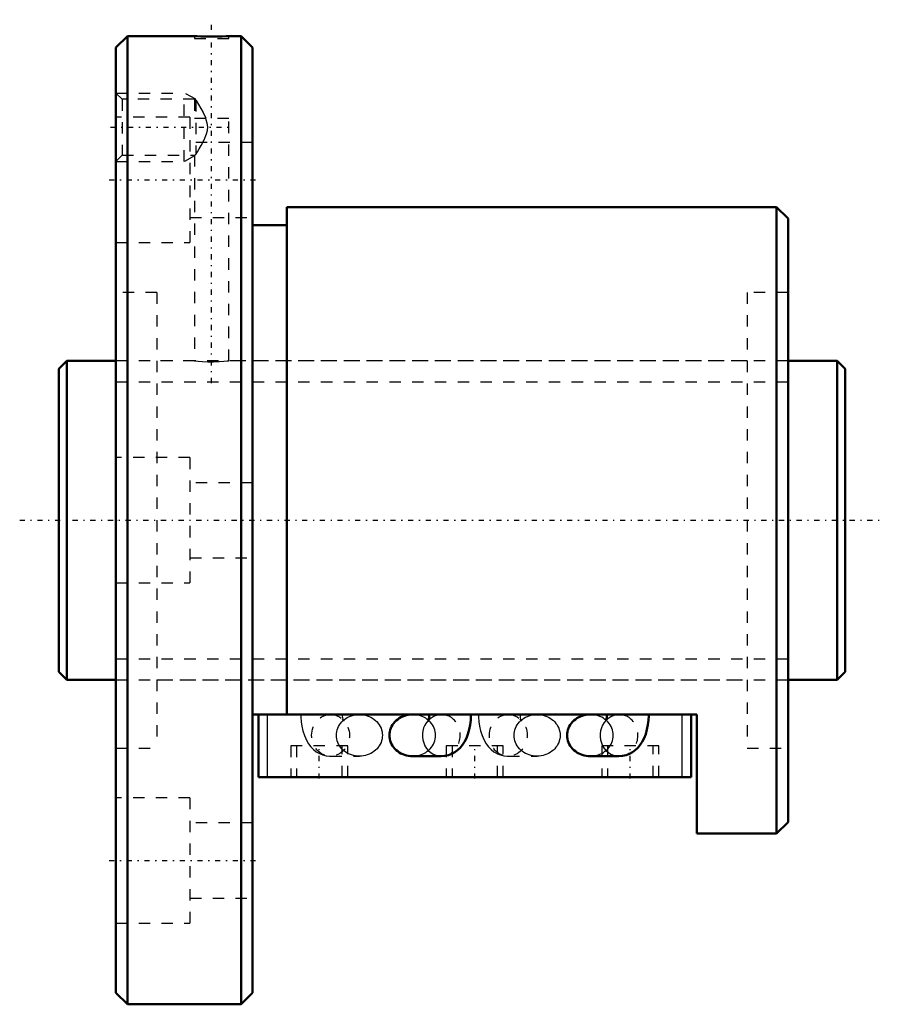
# Model space of a CAD drawing. Header units: millimetres. Extents: x -3.5 to 72.5, y -42.5 to 44.
import ezdxf

# ---------------------------------------------------------------- set-up
doc = ezdxf.new("R2010")
doc.units = ezdxf.units.MM
doc.linetypes.add('Center', pattern=[1.5, 0.45, -0.5, 0.05, -0.5])
doc.linetypes.add('Dashed', pattern=[2, 1, -1])
for name, color, linetype, lineweight in [('2d ConnectionPoints', 7, 'Continuous', 50), ('AM_0', 7, 'Continuous', 50), ('AM_4', 3, 'Continuous', 25), ('AM_5', 3, 'Continuous', 25), ('AM_7', 7, 'Center', 25), ('AM_9', 6, 'Dashed', 25)]:
    doc.layers.add(name, color=color, linetype=linetype, lineweight=lineweight)

# ---------------------------------------------------------------- blocks, each defined once
blk = doc.blocks.new('1_BNF_2805_5RR_Nut_0_in_BNF2805V_5RRG1_69LC0_000_rev_4')
at = {"layer": 'AM_0'}
for p, q in [((6, 42.5), (5, 41.5)), ((11.9, 42.5), (6, 42.5)), ((6, 42.5), (6, -42.5)), ((16, 42.5), (14.882, 42.5)), ((17, 41.5), (16, 42.5)), ((16, 42.5), (16, -42.5)), ((5, 41.5), (5, -41.5)), ((17, 41.5), (17, -41.5)), ((63, 27.5), (20, 27.5)), ((20, 27.5), (20, -17.05)), ((63, 27.5), (63, -27.5)), ((64, 26.5), (63, 27.5)), ((64, 26.5), (64, -26.5)), ((20, 25.9), (17, 25.9)), ((56, -17.05), (17, -17.05)), ((17.5, -22.55), (17.5, -17.05)), ((32.503, -17.051), (31.032, -17.051)), ((48.103, -17.051), (46.632, -17.051)), ((55.5, -22.55), (55.5, -17.05)), ((56, -27.5), (56, -17.05)), ((31.032, -20.716), (33.56, -20.716)), ((46.632, -20.716), (49.16, -20.716)), ((55.5, -22.55), (17.5, -22.55)), ((63, -27.5), (64, -26.5)), ((56, -27.5), (63, -27.5)), ((5, -41.5), (6, -42.5)), ((16, -42.5), (17, -41.5)), ((6, -42.5), (16, -42.5))]:
    blk.add_line(p, q, dxfattribs=at)
for points in [[(14.9, 42.5), (14.86, 42.499), (14.664, 42.492), (14.326, 42.484), (13.883, 42.476), (13.385, 42.474), (12.89, 42.477), (12.452, 42.484), (12.121, 42.493), (11.934, 42.499), (11.9, 42.5)], [(31.032, -17.051), (30.855, -17.058), (30.68, -17.079), (30.508, -17.113), (30.34, -17.162), (30.177, -17.223), (30.021, -17.296), (29.872, -17.382), (29.732, -17.48), (29.602, -17.588), (29.483, -17.706), (29.375, -17.832), (29.281, -17.967), (29.199, -18.109), (29.132, -18.257), (29.079, -18.409), (29.04, -18.565), (29.017, -18.724), (29.01, -18.883)], [(32.503, -17.05), (32.501, -17.141), (32.488, -17.313), (32.466, -17.461), (32.444, -17.559), (32.426, -17.617), (32.42, -17.634)], [(33.56, -20.716), (33.872, -20.693), (34.183, -20.624), (34.475, -20.514), (34.745, -20.366), (34.992, -20.186), (35.216, -19.974), (35.418, -19.731), (35.6, -19.453), (35.763, -19.135), (35.904, -18.774), (36.017, -18.378), (36.097, -17.97), (36.146, -17.557), (36.166, -17.168), (36.167, -17.05)], [(46.632, -17.051), (46.455, -17.058), (46.28, -17.079), (46.108, -17.113), (45.94, -17.162), (45.777, -17.223), (45.621, -17.296), (45.472, -17.382), (45.332, -17.48), (45.202, -17.588), (45.083, -17.706), (44.975, -17.832), (44.881, -17.967), (44.799, -18.109), (44.732, -18.257), (44.679, -18.409), (44.64, -18.565), (44.617, -18.724), (44.61, -18.883)], [(48.103, -17.05), (48.101, -17.141), (48.088, -17.313), (48.066, -17.461), (48.044, -17.559), (48.026, -17.617), (48.02, -17.634)], [(49.16, -20.716), (49.472, -20.693), (49.783, -20.624), (50.075, -20.514), (50.345, -20.366), (50.592, -20.186), (50.816, -19.974), (51.018, -19.731), (51.2, -19.453), (51.363, -19.135), (51.504, -18.774), (51.617, -18.378), (51.697, -17.97), (51.746, -17.557), (51.766, -17.168), (51.767, -17.05)], [(29.01, -18.883), (29.017, -19.043), (29.04, -19.202), (29.079, -19.358), (29.132, -19.51), (29.199, -19.658), (29.281, -19.8), (29.375, -19.934), (29.483, -20.061), (29.602, -20.179), (29.732, -20.287), (29.872, -20.384), (30.021, -20.47), (30.177, -20.544), (30.34, -20.605), (30.508, -20.653), (30.68, -20.688), (30.855, -20.709), (31.032, -20.716)], [(44.61, -18.883), (44.617, -19.043), (44.64, -19.202), (44.679, -19.358), (44.732, -19.51), (44.799, -19.658), (44.881, -19.8), (44.975, -19.934), (45.083, -20.061), (45.202, -20.179), (45.332, -20.287), (45.472, -20.384), (45.621, -20.47), (45.777, -20.544), (45.94, -20.605), (46.108, -20.653), (46.28, -20.688), (46.455, -20.709), (46.632, -20.716)]]:
    blk.add_lwpolyline(points, dxfattribs=at)
at = {"layer": 'AM_4'}
for p, q in [((18.3, -22.55), (18.3, -17.05)), ((54.7, -22.55), (54.7, -17.05))]:
    blk.add_line(p, q, dxfattribs=at)
for centre in [(33.56, -18.883), (49.16, -18.883)]:
    blk.add_ellipse(centre, major_axis=(0, 1.832), ratio=0.906308, start_param=0.751138, end_param=3.143056, dxfattribs=at)
at = {"layer": 'AM_5', "linetype": 'Dashed'}
for p, q in [((5, 37.5), (11, 37.5)), ((11, 31.5), (11, 37.5)), ((12, 36.958), (11, 37.5)), ((11.9, 31.987), (11, 31.5)), ((5, 31.5), (11, 31.5))]:
    blk.add_line(p, q, dxfattribs=at)
at = {"layer": 'AM_7'}
for p, q in [((13.4, 12.05), (13.4, 43.95)), ((4.52, 34.5), (15.08, 34.5)), ((4.4, 29.878), (17.6, 29.878)), ((22.85, -22.688), (22.85, -19.663)), ((36.5, -22.688), (36.5, -19.663)), ((50.15, -22.688), (50.15, -19.663)), ((4.4, -29.878), (17.6, -29.878))]:
    blk.add_line(p, q, dxfattribs=at)
at = {"layer": 'AM_9'}
for p, q in [((11.9, 42.5), (11.9, 42.3)), ((14.9, 42.3), (14.9, 42.5)), ((11.9, 42.3), (14.9, 42.3)), ((5.541, 36.958), (5, 37.5)), ((11.912, 36.958), (5.541, 36.958)), ((5.541, 36.958), (5.541, 32.041)), ((11.9, 36.958), (11.9, 35.3)), ((12, 36.899), (11.9, 36.958)), ((12, 36.899), (12, 32.101)), ((11.5, 35.378), (5, 35.378)), ((11.5, 35.378), (11.5, 24.378)), ((11.9, 35.3), (14.9, 35.3)), ((14.9, 13.998), (14.9, 35.3)), ((17, 33.178), (11.5, 33.178)), ((5, 31.5), (5.541, 32.041)), ((5.541, 32.041), (11.912, 32.041)), ((11.9, 32.041), (12, 32.101)), ((11.9, 32.049), (11.9, 14)), ((11.5, 26.578), (17, 26.578)), ((5, 24.378), (11.5, 24.378)), ((8.6, 20), (5, 20)), ((8.6, 20), (8.6, -20)), ((60.4, 20), (60.4, -20)), ((64, 20), (60.4, 20)), ((11.9, 14), (8.6, 14)), ((60.4, 14), (14.881, 14)), ((11.5, 5.5), (5, 5.5)), ((11.5, 5.5), (11.5, -5.5)), ((17, 3.3), (11.5, 3.3)), ((11.5, -3.3), (17, -3.3)), ((5, -5.5), (11.5, -5.5)), ((8.6, -14), (60.4, -14)), ((23.84, -17.051), (23.965, -17.056)), ((26.368, -17.051), (23.84, -17.051)), ((23.965, -17.056), (24.095, -17.073)), ((33.56, -17.051), (32.503, -17.051)), ((33.223, -17.089), (33.257, -17.082)), ((33.42, -17.058), (33.56, -17.051)), ((39.44, -17.051), (39.565, -17.056)), ((41.968, -17.051), (39.44, -17.051)), ((39.565, -17.056), (39.695, -17.073)), ((49.16, -17.051), (48.103, -17.051)), ((48.823, -17.089), (48.857, -17.082)), ((49.02, -17.058), (49.16, -17.051)), ((25.35, -19.8), (20.35, -19.8)), ((20.35, -19.8), (20.35, -22.55)), ((20.85, -19.8), (20.85, -22.55)), ((24.85, -22.55), (24.85, -19.8)), ((25.35, -22.55), (25.35, -19.8)), ((39, -19.8), (34, -19.8)), ((34, -19.8), (34, -22.55)), ((34.5, -19.8), (34.5, -22.55)), ((38.5, -22.55), (38.5, -19.8)), ((39, -22.55), (39, -19.8)), ((52.65, -19.8), (47.65, -19.8)), ((47.65, -19.8), (47.65, -22.55)), ((48.15, -19.8), (48.15, -22.55)), ((52.15, -22.55), (52.15, -19.8)), ((52.65, -22.55), (52.65, -19.8)), ((5, -20), (8.6, -20)), ((23.84, -20.716), (26.368, -20.716)), ((39.44, -20.716), (41.968, -20.716)), ((60.4, -20), (64, -20)), ((11.5, -24.378), (5, -24.378)), ((11.5, -24.378), (11.5, -35.378)), ((17, -26.578), (11.5, -26.578)), ((11.5, -33.178), (17, -33.178)), ((5, -35.378), (11.5, -35.378))]:
    blk.add_line(p, q, dxfattribs=at)
for points in [[(12, 36.899), (12.031, 36.851), (12.25, 36.503), (12.454, 36.162), (12.66, 35.79), (12.886, 35.3)], [(12, 32.101), (12.156, 32.347), (12.319, 32.611), (12.491, 32.903), (12.751, 33.389), (12.961, 33.914), (13.034, 34.225), (13.055, 34.544), (13.018, 34.861), (12.934, 35.17), (12.886, 35.3)], [(11.9, 14), (11.984, 13.991), (12.226, 13.969), (12.601, 13.942), (13.067, 13.923), (13.57, 13.92), (14.051, 13.935), (14.46, 13.96), (14.751, 13.985), (14.891, 13.999), (14.9, 14)], [(21.233, -17.05), (21.237, -17.275), (21.266, -17.686), (21.324, -18.093), (21.413, -18.498), (21.541, -18.9), (21.716, -19.3), (21.901, -19.616), (22.108, -19.889), (22.336, -20.123), (22.586, -20.321), (22.856, -20.481), (23.144, -20.601), (23.445, -20.679), (23.753, -20.714), (23.84, -20.716)], [(24.347, -18.883), (24.354, -18.724), (24.377, -18.565), (24.416, -18.409), (24.469, -18.257), (24.536, -18.109), (24.618, -17.967), (24.712, -17.832), (24.82, -17.706), (24.939, -17.588), (25.069, -17.48), (25.209, -17.382), (25.358, -17.296), (25.514, -17.223), (25.677, -17.162), (25.845, -17.113), (26.017, -17.079), (26.192, -17.058), (26.368, -17.051)], [(24.98, -17.634), (24.974, -17.618), (24.957, -17.562), (24.934, -17.466), (24.914, -17.334), (24.9, -17.174), (24.897, -17.05)], [(26.368, -17.051), (26.545, -17.058), (26.72, -17.079), (26.892, -17.113), (27.06, -17.162), (27.223, -17.223), (27.379, -17.296), (27.528, -17.382), (27.668, -17.48), (27.798, -17.588), (27.917, -17.706), (28.025, -17.832), (28.119, -17.967), (28.201, -18.109), (28.268, -18.257), (28.321, -18.409), (28.36, -18.565), (28.383, -18.724), (28.39, -18.883), (28.383, -19.043), (28.36, -19.202), (28.321, -19.358), (28.268, -19.51), (28.201, -19.658), (28.119, -19.8), (28.025, -19.934), (27.917, -20.061), (27.798, -20.179), (27.668, -20.287), (27.528, -20.384), (27.379, -20.47), (27.223, -20.544), (27.06, -20.605), (26.892, -20.653), (26.72, -20.688), (26.545, -20.709), (26.368, -20.716)], [(31.032, -20.716), (31.208, -20.709), (31.383, -20.688), (31.555, -20.653), (31.723, -20.605), (31.886, -20.544), (32.042, -20.47), (32.191, -20.384), (32.331, -20.287), (32.461, -20.179), (32.58, -20.061), (32.688, -19.934), (32.782, -19.8), (32.864, -19.658), (32.931, -19.51), (32.984, -19.358), (33.023, -19.202), (33.046, -19.043), (33.053, -18.883), (33.046, -18.724), (33.023, -18.565), (32.984, -18.409), (32.931, -18.257), (32.864, -18.109), (32.782, -17.967), (32.688, -17.832), (32.58, -17.706), (32.461, -17.588), (32.331, -17.48), (32.191, -17.382), (32.042, -17.296), (31.886, -17.223), (31.723, -17.162), (31.555, -17.113), (31.383, -17.079), (31.208, -17.058), (31.032, -17.051)], [(32.438, -17.602), (32.471, -17.552), (32.549, -17.461), (32.675, -17.347), (32.85, -17.232), (33.066, -17.135), (33.223, -17.089)], [(33.257, -17.082), (33.31, -17.072), (33.42, -17.058)], [(36.833, -17.05), (36.837, -17.275), (36.866, -17.686), (36.924, -18.093), (37.013, -18.498), (37.141, -18.9), (37.316, -19.3), (37.501, -19.616), (37.708, -19.889), (37.936, -20.123), (38.186, -20.321), (38.456, -20.481), (38.498, -20.501)], [(39.947, -18.883), (39.954, -18.724), (39.977, -18.565), (40.016, -18.409), (40.069, -18.257), (40.136, -18.109), (40.218, -17.967), (40.312, -17.832), (40.42, -17.706), (40.539, -17.588), (40.669, -17.48), (40.809, -17.382), (40.958, -17.296), (41.114, -17.223), (41.277, -17.162), (41.445, -17.113), (41.617, -17.079), (41.792, -17.058), (41.968, -17.051)], [(40.58, -17.634), (40.574, -17.618), (40.557, -17.562), (40.534, -17.466), (40.514, -17.334), (40.5, -17.174), (40.497, -17.05)], [(41.968, -17.051), (42.145, -17.058), (42.32, -17.079), (42.492, -17.113), (42.66, -17.162), (42.823, -17.223), (42.979, -17.296), (43.128, -17.382), (43.268, -17.48), (43.398, -17.588), (43.517, -17.706), (43.625, -17.832), (43.719, -17.967), (43.801, -18.109), (43.868, -18.257), (43.921, -18.409), (43.96, -18.565), (43.983, -18.724), (43.99, -18.883), (43.983, -19.043), (43.96, -19.202), (43.921, -19.358), (43.868, -19.51), (43.801, -19.658), (43.719, -19.8), (43.625, -19.934), (43.517, -20.061), (43.398, -20.179), (43.268, -20.287), (43.128, -20.384), (42.979, -20.47), (42.823, -20.544), (42.66, -20.605), (42.492, -20.653), (42.32, -20.688), (42.145, -20.709), (41.968, -20.716)], [(46.632, -20.716), (46.808, -20.709), (46.983, -20.688), (47.155, -20.653), (47.323, -20.605), (47.486, -20.544), (47.642, -20.47), (47.791, -20.384), (47.931, -20.287), (48.061, -20.179), (48.18, -20.061), (48.288, -19.934), (48.382, -19.8), (48.464, -19.658), (48.531, -19.51), (48.584, -19.358), (48.623, -19.202), (48.646, -19.043), (48.653, -18.883), (48.646, -18.724), (48.623, -18.565), (48.584, -18.409), (48.531, -18.257), (48.464, -18.109), (48.382, -17.967), (48.288, -17.832), (48.18, -17.706), (48.061, -17.588), (47.931, -17.48), (47.791, -17.382), (47.642, -17.296), (47.486, -17.223), (47.323, -17.162), (47.155, -17.113), (46.983, -17.079), (46.808, -17.058), (46.632, -17.051)], [(48.038, -17.602), (48.071, -17.552), (48.149, -17.461), (48.275, -17.347), (48.45, -17.232), (48.666, -17.135), (48.823, -17.089)], [(48.857, -17.082), (48.91, -17.072), (49.02, -17.058)], [(24.868, -17.479), (24.928, -17.552), (24.968, -17.612), (24.98, -17.634), (24.98, -17.634)], [(32.42, -17.634), (32.42, -17.634), (32.432, -17.612), (32.438, -17.602)], [(40.468, -17.479), (40.528, -17.552), (40.568, -17.612), (40.58, -17.634), (40.58, -17.634)], [(48.02, -17.634), (48.02, -17.634), (48.032, -17.612), (48.038, -17.602)], [(26.368, -20.716), (26.192, -20.709), (26.017, -20.688), (25.845, -20.653), (25.677, -20.605), (25.514, -20.544), (25.358, -20.47), (25.209, -20.384), (25.069, -20.287), (24.939, -20.179), (24.82, -20.061), (24.712, -19.934), (24.618, -19.8), (24.536, -19.658), (24.469, -19.51), (24.416, -19.358), (24.377, -19.202), (24.354, -19.043), (24.347, -18.883)], [(41.968, -20.716), (41.792, -20.709), (41.617, -20.688), (41.445, -20.653), (41.277, -20.605), (41.114, -20.544), (40.958, -20.47), (40.809, -20.384), (40.669, -20.287), (40.539, -20.179), (40.42, -20.061), (40.312, -19.934), (40.218, -19.8), (40.136, -19.658), (40.069, -19.51), (40.016, -19.358), (39.977, -19.202), (39.954, -19.043), (39.947, -18.883)], [(38.498, -20.501), (38.744, -20.601), (39.045, -20.679), (39.353, -20.714), (39.44, -20.716)]]:
    blk.add_lwpolyline(points, dxfattribs=at)
for centre in [(23.84, -18.883), (39.44, -18.883)]:
    blk.add_ellipse(centre, major_axis=(0, 1.832), ratio=0.906308, dxfattribs=at)
for centre, start_param, end_param in [((33.56, -18.883), 3.143056, 6.487189), ((49.16, -18.883), 3.143056, 6.487189), ((33.56, -18.883), 0.670818, 0.751138), ((49.16, -18.883), 0.670818, 0.751138)]:
    blk.add_ellipse(centre, major_axis=(0, 1.832), ratio=0.906308, start_param=start_param, end_param=end_param, dxfattribs=at)
blk = doc.blocks.new('2_BNF_2805_5RR000_Shaft_0_in_BNF2805V_5RRG1_69LC0_000_rev_4')
at = {"layer": 'AM_0'}
for p, q in [((0.7, 14), (0, 13.3)), ((0.7, 14), (0.7, -14)), ((5, 14), (0.7, 14)), ((68.3, 14), (64, 14)), ((69, 13.3), (68.3, 14)), ((68.3, 14), (68.3, -14)), ((0, 13.3), (0, -13.3)), ((69, 13.3), (69, -13.3)), ((0, -13.3), (0.7, -14)), ((68.3, -14), (69, -13.3)), ((0.7, -14), (5, -14)), ((64, -14), (68.3, -14))]:
    blk.add_line(p, q, dxfattribs=at)
at = {"layer": 'AM_5', "linetype": 'Dashed'}
for p, q in [((5, 12.1595), (64, 12.1595)), ((5, -12.1595), (64, -12.1595))]:
    blk.add_line(p, q, dxfattribs=at)
at = {"layer": 'AM_7'}
blk.add_line((-3.45, 0), (72.45, 0), dxfattribs=at)
at = {"layer": 'AM_9'}
for p, q in [((64, 14), (5, 14)), ((5, -14), (64, -14))]:
    blk.add_line(p, q, dxfattribs=at)

msp = doc.modelspace()

# ---------------------------------------------------------------- linework, layer by layer
at = {"layer": '2d ConnectionPoints'}
for p in [(0, 0), (5, 0)]:
    msp.add_point(p, dxfattribs=at)

# ---------------------------------------------------------------- block references
for name in ['1_BNF_2805_5RR_Nut_0_in_BNF2805V_5RRG1_69LC0_000_rev_4', '2_BNF_2805_5RR000_Shaft_0_in_BNF2805V_5RRG1_69LC0_000_rev_4']:
    msp.add_blockref(name, (0, 0))

doc.saveas('drawing.dxf')
